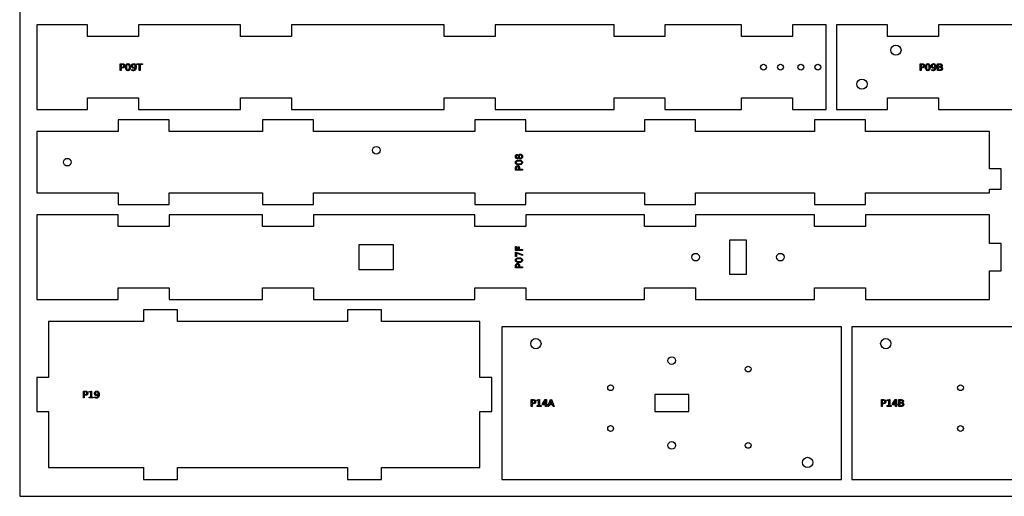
# Model space of a CAD drawing. Header units: millimetres. Extents: x 0 to 1200, y 0 to 600.
# Tile 1 of 3: x 0 to 580, y 0 to 281. Entities that reach past the tile are written whole.
import ezdxf

# ---------------------------------------------------------------- set-up
doc = ezdxf.new("R2010")
doc.units = ezdxf.units.MM
for name, color, linetype in [('CUT', 1, 'Continuous'), ('LABELS', 3, 'Continuous'), ('SHEET', 8, 'Continuous')]:
    doc.layers.add(name, color=color, linetype=linetype)

msp = doc.modelspace()

# ---------------------------------------------------------------- linework, layer by layer
at = {"layer": 'CUT'}
for points in [[(10, 228), (40, 228), (40, 235), (70, 235), (70, 228), (130, 228), (130, 235), (160, 235), (160, 228), (250, 228), (250, 235), (280, 235), (280, 228), (350, 228), (350, 235), (380, 235), (380, 228), (425, 228), (425, 235), (455, 235), (455, 228), (475, 228), (475, 278), (455, 278), (455, 271), (425, 271), (425, 278), (380, 278), (380, 271), (350, 271), (350, 278), (280, 278), (280, 271), (250, 271), (250, 278), (160, 278), (160, 271), (130, 271), (130, 278), (70, 278), (70, 271), (40, 271), (40, 278), (10, 278)], [(571, 179), (571, 181), (578, 181), (578, 193), (571, 193), (571, 215), (498, 215), (498, 222), (468, 222), (468, 215), (398, 215), (398, 222), (368, 222), (368, 215), (298, 215), (298, 222), (268, 222), (268, 215), (173, 215), (173, 222), (143, 222), (143, 215), (88, 215), (88, 222), (58, 222), (58, 215), (10, 215), (10, 179), (58, 179), (58, 172), (88, 172), (88, 179), (143, 179), (143, 172), (173, 172), (173, 179), (268, 179), (268, 172), (298, 172), (298, 179), (368, 179), (368, 172), (398, 172), (398, 179), (468, 179), (468, 172), (498, 172), (498, 179)], [(571, 116), (571, 133), (578, 133), (578, 149), (571, 149), (571, 166), (498, 166), (498, 159), (468, 159), (468, 166), (398, 166), (398, 159), (368, 159), (368, 166), (298, 166), (298, 159), (268, 159), (268, 166), (173, 166), (173, 159), (143, 159), (143, 166), (88, 166), (88, 159), (58, 159), (58, 166), (10, 166), (10, 116), (58, 116), (58, 123), (88, 123), (88, 116), (143, 116), (143, 123), (173, 123), (173, 116), (268, 116), (268, 123), (298, 123), (298, 116), (368, 116), (368, 123), (398, 123), (398, 116), (468, 116), (468, 123), (498, 123), (498, 116)], [(428, 131), (428, 151), (418, 151), (418, 131)], [(220.2, 133.8), (220.2, 148.2), (199.8, 148.2), (199.8, 133.8)], [(17, 17), (73, 17), (73, 10), (93, 10), (93, 17), (193, 17), (193, 10), (213, 10), (213, 17), (271, 17), (271, 50), (278, 50), (278, 70), (271, 70), (271, 103), (213, 103), (213, 110), (193, 110), (193, 103), (93, 103), (93, 110), (73, 110), (73, 103), (17, 103), (17, 70), (10, 70), (10, 50), (17, 50)], [(284, 10), (484, 10), (484, 100), (284, 100)], [(490, 10), (690, 10), (690, 100), (490, 100)], [(374, 50), (394, 50), (394, 60), (374, 60)]]:
    msp.add_lwpolyline(points, close=True, dxfattribs=at)
msp.add_lwpolyline([(601, 278), (541, 278), (541, 271), (511, 271), (511, 278), (481, 278), (481, 228), (511, 228), (511, 235), (541, 235), (541, 228), (601, 228)], dxfattribs=at)
for centre, radius in [((516, 263), 3), ((438, 253), 1.7), ((448, 253), 1.7), ((460, 253), 1.7), ((470, 253), 1.7), ((496, 243), 3), ((210, 204), 2.25), ((28, 197), 2.25), ((398, 141), 2.25), ((448, 141), 2.25), ((304, 90), 3), ((510, 90), 3), ((384, 80), 2.25), ((429, 75), 1.7), ((348, 64), 1.7), ((554, 64), 1.7), ((348, 40), 1.7), ((554, 40), 1.7), ((384, 30), 2.25), ((429, 30), 1.7), ((464, 20), 3)]:
    msp.add_circle(centre, radius, dxfattribs=at)
at = {"layer": 'LABELS'}
for points in [[(59.24, 255), (60.46, 255), (60.78, 254.98), (61.05, 254.92), (61.29, 254.83), (61.48, 254.7), (61.63, 254.53), (61.74, 254.32), (61.8, 254.08), (61.82, 253.81), (61.8, 253.53), (61.74, 253.29), (61.63, 253.08), (61.48, 252.91), (61.29, 252.78), (61.05, 252.68), (60.78, 252.63), (60.46, 252.61), (59.78, 252.61), (59.78, 251), (59.24, 251), (59.24, 255)], [(59.78, 254.56), (59.78, 253.05), (60.46, 253.05), (60.64, 253.06), (60.8, 253.1), (60.93, 253.16), (61.05, 253.25), (61.14, 253.36), (61.2, 253.48), (61.24, 253.63), (61.25, 253.81), (61.24, 253.97), (61.2, 254.12), (61.14, 254.25), (61.05, 254.36), (60.93, 254.45), (60.8, 254.51), (60.64, 254.54), (60.46, 254.56), (59.78, 254.56)], [(63.75, 255.07), (64.07, 255.04), (64.35, 254.94), (64.58, 254.77), (64.78, 254.54), (64.94, 254.24), (65.05, 253.89), (65.11, 253.47), (65.14, 253), (65.11, 252.52), (65.05, 252.11), (64.94, 251.75), (64.78, 251.45), (64.58, 251.22), (64.35, 251.06), (64.07, 250.96), (63.75, 250.92), (63.44, 250.96), (63.16, 251.06), (62.92, 251.22), (62.73, 251.45), (62.57, 251.75), (62.46, 252.11), (62.39, 252.52), (62.37, 253), (62.39, 253.47), (62.46, 253.89), (62.57, 254.24), (62.73, 254.54), (62.92, 254.77), (63.16, 254.94), (63.44, 255.04), (63.75, 255.07)], [(63.75, 254.64), (63.56, 254.62), (63.39, 254.54), (63.24, 254.41), (63.13, 254.23), (63.03, 254), (62.97, 253.72), (62.93, 253.38), (62.92, 253), (62.93, 252.61), (62.97, 252.28), (63.03, 251.99), (63.13, 251.76), (63.24, 251.58), (63.39, 251.45), (63.56, 251.38), (63.75, 251.35), (63.95, 251.38), (64.12, 251.45), (64.27, 251.58), (64.39, 251.76), (64.48, 251.99), (64.54, 252.28), (64.58, 252.61), (64.6, 253), (64.58, 253.38), (64.54, 253.72), (64.48, 254), (64.39, 254.23), (64.27, 254.41), (64.12, 254.54), (63.95, 254.62), (63.75, 254.64)], [(66.1, 251.08), (66.1, 251.58), (66.21, 251.53), (66.31, 251.49), (66.41, 251.46), (66.52, 251.43), (66.62, 251.41), (66.72, 251.39), (66.83, 251.38), (66.93, 251.38), (67.18, 251.4), (67.4, 251.47), (67.59, 251.58), (67.75, 251.74), (67.87, 251.94), (67.97, 252.19), (68.03, 252.49), (68.07, 252.83), (67.99, 252.72), (67.89, 252.63), (67.79, 252.55), (67.67, 252.48), (67.55, 252.42), (67.42, 252.39), (67.29, 252.36), (67.15, 252.36), (66.86, 252.38), (66.61, 252.45), (66.39, 252.56), (66.2, 252.72), (66.04, 252.92), (65.93, 253.15), (65.87, 253.41), (65.85, 253.71), (65.87, 254), (65.94, 254.27), (66.05, 254.5), (66.21, 254.7), (66.41, 254.86), (66.64, 254.98), (66.89, 255.05), (67.18, 255.07), (67.51, 255.04), (67.79, 254.94), (68.04, 254.77), (68.24, 254.54), (68.4, 254.24), (68.52, 253.89), (68.58, 253.47), (68.61, 253), (68.58, 252.55), (68.49, 252.15), (68.35, 251.79), (68.16, 251.49), (67.91, 251.24), (67.63, 251.06), (67.31, 250.96), (66.95, 250.92), (66.85, 250.92), (66.75, 250.93), (66.64, 250.94), (66.54, 250.96), (66.43, 250.99), (66.33, 251.01), (66.22, 251.05), (66.1, 251.08)], [(67.18, 252.78), (67.35, 252.79), (67.51, 252.84), (67.64, 252.92), (67.76, 253.03), (67.85, 253.16), (67.92, 253.32), (67.96, 253.51), (67.97, 253.71), (67.96, 253.92), (67.92, 254.1), (67.85, 254.26), (67.76, 254.39), (67.64, 254.5), (67.51, 254.58), (67.35, 254.63), (67.18, 254.64), (67.01, 254.63), (66.85, 254.58), (66.72, 254.5), (66.6, 254.39), (66.51, 254.26), (66.44, 254.1), (66.4, 253.92), (66.39, 253.71), (66.4, 253.51), (66.44, 253.32), (66.51, 253.16), (66.6, 253.03), (66.72, 252.92), (66.85, 252.84), (67.01, 252.79), (67.18, 252.78)], [(68.98, 255), (72.36, 255), (72.36, 254.54), (70.94, 254.54), (70.94, 251), (70.4, 251), (70.4, 254.54), (68.98, 254.54), (68.98, 255)], [(530.24, 255), (531.46, 255), (531.77, 254.98), (532.05, 254.92), (532.28, 254.83), (532.47, 254.7), (532.63, 254.53), (532.73, 254.32), (532.8, 254.08), (532.82, 253.81), (532.8, 253.53), (532.73, 253.29), (532.63, 253.08), (532.47, 252.91), (532.28, 252.78), (532.05, 252.68), (531.77, 252.63), (531.46, 252.61), (530.78, 252.61), (530.78, 251), (530.24, 251), (530.24, 255)], [(530.78, 254.56), (530.78, 253.05), (531.46, 253.05), (531.64, 253.06), (531.79, 253.1), (531.93, 253.16), (532.04, 253.25), (532.13, 253.36), (532.2, 253.48), (532.24, 253.63), (532.25, 253.81), (532.24, 253.97), (532.2, 254.12), (532.13, 254.25), (532.04, 254.36), (531.93, 254.45), (531.79, 254.51), (531.64, 254.54), (531.46, 254.56), (530.78, 254.56)], [(534.75, 255.07), (535.07, 255.04), (535.34, 254.94), (535.58, 254.77), (535.78, 254.54), (535.93, 254.24), (536.04, 253.89), (536.11, 253.47), (536.13, 253), (536.11, 252.52), (536.04, 252.11), (535.93, 251.75), (535.78, 251.45), (535.58, 251.22), (535.34, 251.06), (535.07, 250.96), (534.75, 250.92), (534.43, 250.96), (534.16, 251.06), (533.92, 251.22), (533.72, 251.45), (533.57, 251.75), (533.46, 252.11), (533.39, 252.52), (533.37, 253), (533.39, 253.47), (533.46, 253.89), (533.57, 254.24), (533.72, 254.54), (533.92, 254.77), (534.16, 254.94), (534.43, 255.04), (534.75, 255.07)], [(534.75, 254.64), (534.55, 254.62), (534.38, 254.54), (534.24, 254.41), (534.12, 254.23), (534.03, 254), (533.96, 253.72), (533.92, 253.38), (533.91, 253), (533.92, 252.61), (533.96, 252.28), (534.03, 251.99), (534.12, 251.76), (534.24, 251.58), (534.38, 251.45), (534.55, 251.38), (534.75, 251.35), (534.95, 251.38), (535.12, 251.45), (535.26, 251.58), (535.38, 251.76), (535.47, 251.99), (535.54, 252.28), (535.58, 252.61), (535.59, 253), (535.58, 253.38), (535.54, 253.72), (535.47, 254), (535.38, 254.23), (535.26, 254.41), (535.12, 254.54), (534.95, 254.62), (534.75, 254.64)], [(537.1, 251.08), (537.1, 251.58), (537.2, 251.53), (537.31, 251.49), (537.41, 251.46), (537.51, 251.43), (537.62, 251.41), (537.72, 251.39), (537.82, 251.38), (537.92, 251.38), (538.17, 251.4), (538.4, 251.47), (538.58, 251.58), (538.74, 251.74), (538.87, 251.94), (538.96, 252.19), (539.03, 252.49), (539.06, 252.83), (538.98, 252.72), (538.89, 252.63), (538.78, 252.55), (538.67, 252.48), (538.55, 252.42), (538.42, 252.39), (538.28, 252.36), (538.14, 252.36), (537.86, 252.38), (537.6, 252.45), (537.38, 252.56), (537.19, 252.72), (537.04, 252.92), (536.93, 253.15), (536.86, 253.41), (536.84, 253.71), (536.87, 254), (536.93, 254.27), (537.05, 254.5), (537.21, 254.7), (537.4, 254.86), (537.63, 254.98), (537.89, 255.05), (538.18, 255.07), (538.5, 255.04), (538.79, 254.94), (539.03, 254.77), (539.24, 254.54), (539.4, 254.24), (539.51, 253.89), (539.58, 253.47), (539.6, 253), (539.57, 252.55), (539.49, 252.15), (539.35, 251.79), (539.15, 251.49), (538.91, 251.24), (538.63, 251.06), (538.31, 250.96), (537.95, 250.92), (537.84, 250.92), (537.74, 250.93), (537.64, 250.94), (537.53, 250.96), (537.43, 250.99), (537.32, 251.01), (537.21, 251.05), (537.1, 251.08)], [(538.18, 252.78), (538.35, 252.79), (538.5, 252.84), (538.64, 252.92), (538.75, 253.03), (538.85, 253.16), (538.91, 253.32), (538.95, 253.51), (538.97, 253.71), (538.95, 253.92), (538.91, 254.1), (538.85, 254.26), (538.75, 254.39), (538.64, 254.5), (538.5, 254.58), (538.35, 254.63), (538.18, 254.64), (538, 254.63), (537.85, 254.58), (537.72, 254.5), (537.6, 254.39), (537.51, 254.26), (537.44, 254.1), (537.4, 253.92), (537.39, 253.71), (537.4, 253.51), (537.44, 253.32), (537.51, 253.16), (537.6, 253.03), (537.72, 252.92), (537.85, 252.84), (538, 252.79), (538.18, 252.78)], [(540.53, 255), (541.91, 255), (542.2, 254.98), (542.46, 254.94), (542.68, 254.86), (542.86, 254.74), (543.01, 254.6), (543.11, 254.43), (543.18, 254.23), (543.2, 254.01), (543.19, 253.84), (543.15, 253.68), (543.1, 253.55), (543.03, 253.43), (542.93, 253.33), (542.81, 253.25), (542.68, 253.19), (542.52, 253.16), (542.71, 253.1), (542.88, 253.02), (543.02, 252.92), (543.14, 252.8), (543.24, 252.65), (543.31, 252.49), (543.35, 252.32), (543.36, 252.12), (543.34, 251.87), (543.27, 251.65), (543.16, 251.45), (543, 251.29), (542.8, 251.16), (542.56, 251.07), (542.28, 251.02), (541.96, 251), (540.53, 251), (540.53, 255)], [(541.07, 254.56), (541.07, 253.35), (541.87, 253.35), (542.05, 253.36), (542.21, 253.39), (542.35, 253.43), (542.46, 253.5), (542.54, 253.58), (542.61, 253.69), (542.64, 253.81), (542.65, 253.95), (542.64, 254.09), (542.61, 254.22), (542.54, 254.32), (542.46, 254.41), (542.35, 254.47), (542.21, 254.52), (542.05, 254.55), (541.87, 254.56), (541.07, 254.56)], [(541.07, 252.91), (541.07, 251.44), (541.94, 251.44), (542.14, 251.46), (542.32, 251.49), (542.46, 251.55), (542.58, 251.63), (542.67, 251.73), (542.74, 251.85), (542.78, 252), (542.79, 252.18), (542.78, 252.35), (542.74, 252.5), (542.67, 252.63), (542.58, 252.73), (542.46, 252.81), (542.32, 252.87), (542.14, 252.9), (541.94, 252.91), (541.07, 252.91)], [(293.87, 199.78), (293.82, 199.61), (293.75, 199.47), (293.66, 199.34), (293.55, 199.23), (293.42, 199.15), (293.28, 199.09), (293.13, 199.05), (292.96, 199.04), (292.74, 199.06), (292.54, 199.12), (292.36, 199.23), (292.21, 199.38), (292.08, 199.57), (292, 199.79), (291.95, 200.04), (291.93, 200.32), (291.95, 200.6), (292, 200.85), (292.08, 201.07), (292.21, 201.25), (292.36, 201.4), (292.54, 201.51), (292.74, 201.57), (292.96, 201.59), (293.13, 201.58), (293.28, 201.55), (293.42, 201.49), (293.55, 201.4), (293.66, 201.29), (293.75, 201.17), (293.82, 201.02), (293.87, 200.86), (293.93, 201.05), (294, 201.21), (294.1, 201.35), (294.23, 201.47), (294.37, 201.57), (294.52, 201.63), (294.69, 201.67), (294.87, 201.69), (295.15, 201.67), (295.39, 201.6), (295.59, 201.49), (295.77, 201.33), (295.9, 201.14), (296, 200.9), (296.06, 200.63), (296.08, 200.32), (296.06, 200.01), (296, 199.73), (295.9, 199.5), (295.77, 199.3), (295.59, 199.14), (295.39, 199.03), (295.15, 198.97), (294.87, 198.95), (294.69, 198.96), (294.52, 199), (294.37, 199.07), (294.23, 199.16), (294.1, 199.29), (294, 199.43), (293.93, 199.59), (293.87, 199.78)], [(291.93, 196.83), (291.96, 197.14), (292.06, 197.42), (292.23, 197.66), (292.46, 197.85), (292.76, 198.01), (293.11, 198.12), (293.53, 198.19), (294, 198.21), (294.48, 198.19), (294.89, 198.12), (295.25, 198.01), (295.55, 197.85), (295.78, 197.66), (295.94, 197.42), (296.04, 197.14), (296.08, 196.83), (296.04, 196.51), (295.94, 196.23), (295.78, 196), (295.55, 195.8), (295.25, 195.64), (294.89, 195.53), (294.48, 195.47), (294, 195.44), (293.53, 195.47), (293.11, 195.53), (292.76, 195.64), (292.46, 195.8), (292.23, 196), (292.06, 196.23), (291.96, 196.51), (291.93, 196.83)], [(293.02, 199.58), (293.16, 199.59), (293.29, 199.63), (293.4, 199.69), (293.5, 199.77), (293.58, 199.88), (293.63, 200.01), (293.66, 200.15), (293.67, 200.32), (293.66, 200.48), (293.63, 200.63), (293.58, 200.75), (293.5, 200.86), (293.4, 200.95), (293.29, 201.01), (293.16, 201.05), (293.02, 201.06), (292.87, 201.05), (292.74, 201.01), (292.63, 200.95), (292.53, 200.86), (292.45, 200.75), (292.4, 200.63), (292.37, 200.48), (292.36, 200.32), (292.37, 200.15), (292.4, 200.01), (292.45, 199.88), (292.53, 199.77), (292.63, 199.69), (292.74, 199.63), (292.87, 199.59), (293.02, 199.58)], [(292.36, 196.83), (292.38, 196.63), (292.46, 196.46), (292.59, 196.32), (292.77, 196.2), (293, 196.11), (293.28, 196.04), (293.62, 196), (294, 195.99), (294.39, 196), (294.72, 196.04), (295.01, 196.11), (295.24, 196.2), (295.42, 196.32), (295.55, 196.46), (295.62, 196.63), (295.65, 196.83), (295.62, 197.02), (295.55, 197.19), (295.42, 197.34), (295.24, 197.46), (295.01, 197.55), (294.72, 197.61), (294.39, 197.65), (294, 197.67), (293.62, 197.65), (293.28, 197.61), (293, 197.55), (292.77, 197.46), (292.59, 197.34), (292.46, 197.19), (292.38, 197.02), (292.36, 196.83)], [(294.1, 200.32), (294.11, 200.13), (294.15, 199.97), (294.22, 199.83), (294.31, 199.71), (294.42, 199.61), (294.55, 199.54), (294.7, 199.5), (294.87, 199.49), (295.05, 199.5), (295.2, 199.54), (295.33, 199.61), (295.44, 199.71), (295.53, 199.83), (295.6, 199.97), (295.64, 200.13), (295.65, 200.32), (295.64, 200.5), (295.6, 200.66), (295.53, 200.8), (295.44, 200.92), (295.33, 201.02), (295.2, 201.09), (295.04, 201.13), (294.87, 201.15), (294.7, 201.13), (294.55, 201.09), (294.42, 201.02), (294.31, 200.93), (294.22, 200.81), (294.15, 200.66), (294.11, 200.5), (294.1, 200.32)], [(292, 192.31), (292, 193.53), (292.02, 193.85), (292.08, 194.12), (292.17, 194.36), (292.3, 194.55), (292.47, 194.7), (292.68, 194.81), (292.92, 194.87), (293.19, 194.89), (293.47, 194.87), (293.71, 194.81), (293.92, 194.7), (294.09, 194.55), (294.22, 194.36), (294.32, 194.12), (294.37, 193.85), (294.39, 193.53), (294.39, 192.85), (296, 192.85), (296, 192.31), (292, 192.31)], [(292.44, 192.85), (293.95, 192.85), (293.95, 193.53), (293.94, 193.71), (293.9, 193.87), (293.84, 194), (293.75, 194.12), (293.64, 194.21), (293.52, 194.27), (293.37, 194.31), (293.19, 194.32), (293.03, 194.31), (292.88, 194.27), (292.75, 194.21), (292.64, 194.12), (292.55, 194), (292.49, 193.87), (292.46, 193.71), (292.44, 193.53), (292.44, 192.85)], [(292, 145), (292, 147.29), (292.46, 147.29), (292.46, 145.54), (293.63, 145.54), (293.63, 147.12), (294.09, 147.12), (294.09, 145.54), (296, 145.54), (296, 145), (292, 145)], [(291.93, 139.22), (291.96, 139.54), (292.06, 139.81), (292.23, 140.05), (292.46, 140.25), (292.76, 140.4), (293.11, 140.51), (293.53, 140.58), (294, 140.6), (294.48, 140.58), (294.89, 140.51), (295.25, 140.4), (295.55, 140.25), (295.78, 140.05), (295.94, 139.81), (296.04, 139.54), (296.08, 139.22), (296.04, 138.9), (295.94, 138.63), (295.78, 138.39), (295.55, 138.19), (295.25, 138.04), (294.89, 137.93), (294.48, 137.86), (294, 137.84), (293.53, 137.86), (293.11, 137.93), (292.76, 138.04), (292.46, 138.19), (292.23, 138.39), (292.06, 138.63), (291.96, 138.9), (291.93, 139.22)], [(292, 141.42), (292, 143.99), (292.23, 143.99), (296, 142.54), (296, 141.97), (292.46, 143.34), (292.46, 141.42), (292, 141.42)], [(292.36, 139.22), (292.38, 139.02), (292.46, 138.85), (292.59, 138.71), (292.77, 138.59), (293, 138.5), (293.28, 138.43), (293.62, 138.39), (294, 138.38), (294.39, 138.39), (294.72, 138.43), (295.01, 138.5), (295.24, 138.59), (295.42, 138.71), (295.55, 138.85), (295.62, 139.02), (295.65, 139.22), (295.62, 139.42), (295.55, 139.59), (295.42, 139.73), (295.24, 139.85), (295.01, 139.94), (294.72, 140.01), (294.39, 140.05), (294, 140.06), (293.62, 140.05), (293.28, 140.01), (293, 139.94), (292.77, 139.85), (292.59, 139.73), (292.46, 139.59), (292.38, 139.42), (292.36, 139.22)], [(292, 134.71), (292, 135.93), (292.02, 136.24), (292.08, 136.52), (292.17, 136.75), (292.3, 136.94), (292.47, 137.09), (292.68, 137.2), (292.92, 137.27), (293.19, 137.29), (293.47, 137.27), (293.71, 137.2), (293.92, 137.09), (294.09, 136.94), (294.22, 136.75), (294.32, 136.52), (294.37, 136.24), (294.39, 135.93), (294.39, 135.25), (296, 135.25), (296, 134.71), (292, 134.71)], [(292.44, 135.25), (293.95, 135.25), (293.95, 135.93), (293.94, 136.11), (293.9, 136.26), (293.84, 136.4), (293.75, 136.51), (293.64, 136.6), (293.52, 136.67), (293.37, 136.7), (293.19, 136.72), (293.03, 136.7), (292.88, 136.67), (292.75, 136.6), (292.64, 136.51), (292.55, 136.4), (292.49, 136.26), (292.46, 136.11), (292.44, 135.93), (292.44, 135.25)], [(37.48, 62), (38.7, 62), (39.01, 61.98), (39.29, 61.92), (39.52, 61.83), (39.72, 61.7), (39.87, 61.53), (39.97, 61.32), (40.04, 61.08), (40.06, 60.81), (40.04, 60.53), (39.97, 60.29), (39.87, 60.08), (39.72, 59.91), (39.52, 59.78), (39.29, 59.68), (39.01, 59.63), (38.7, 59.61), (38.02, 59.61), (38.02, 58), (37.48, 58), (37.48, 62)], [(38.02, 61.56), (38.02, 60.05), (38.7, 60.05), (38.88, 60.06), (39.03, 60.1), (39.17, 60.16), (39.28, 60.25), (39.37, 60.36), (39.44, 60.48), (39.48, 60.63), (39.49, 60.81), (39.48, 60.97), (39.44, 61.12), (39.37, 61.25), (39.28, 61.36), (39.17, 61.45), (39.03, 61.51), (38.88, 61.54), (38.7, 61.56), (38.02, 61.56)], [(40.93, 58.46), (41.81, 58.46), (41.81, 61.51), (40.85, 61.31), (40.85, 61.81), (41.81, 62), (42.35, 62), (42.35, 58.46), (43.23, 58.46), (43.23, 58), (40.93, 58), (40.93, 58.46)], [(44.34, 58.08), (44.34, 58.58), (44.44, 58.53), (44.55, 58.49), (44.65, 58.46), (44.75, 58.43), (44.86, 58.41), (44.96, 58.39), (45.06, 58.38), (45.16, 58.38), (45.42, 58.4), (45.64, 58.47), (45.82, 58.58), (45.98, 58.74), (46.11, 58.94), (46.2, 59.19), (46.27, 59.49), (46.3, 59.83), (46.22, 59.72), (46.13, 59.63), (46.02, 59.55), (45.91, 59.48), (45.79, 59.42), (45.66, 59.39), (45.52, 59.36), (45.38, 59.36), (45.1, 59.38), (44.85, 59.45), (44.62, 59.56), (44.43, 59.72), (44.28, 59.92), (44.17, 60.15), (44.11, 60.41), (44.08, 60.71), (44.11, 61), (44.17, 61.27), (44.29, 61.5), (44.45, 61.7), (44.65, 61.86), (44.87, 61.98), (45.13, 62.05), (45.42, 62.07), (45.74, 62.04), (46.03, 61.94), (46.27, 61.77), (46.48, 61.54), (46.64, 61.24), (46.75, 60.89), (46.82, 60.47), (46.84, 60), (46.82, 59.55), (46.73, 59.15), (46.59, 58.79), (46.39, 58.49), (46.15, 58.24), (45.87, 58.06), (45.55, 57.96), (45.19, 57.92), (45.09, 57.92), (44.98, 57.93), (44.88, 57.94), (44.77, 57.96), (44.67, 57.99), (44.56, 58.01), (44.45, 58.05), (44.34, 58.08)], [(45.42, 59.78), (45.59, 59.79), (45.74, 59.84), (45.88, 59.92), (46, 60.03), (46.09, 60.16), (46.15, 60.32), (46.19, 60.51), (46.21, 60.71), (46.19, 60.92), (46.15, 61.1), (46.09, 61.26), (46, 61.39), (45.88, 61.5), (45.74, 61.58), (45.59, 61.63), (45.42, 61.64), (45.25, 61.63), (45.09, 61.58), (44.96, 61.5), (44.84, 61.39), (44.75, 61.26), (44.68, 61.1), (44.64, 60.92), (44.63, 60.71), (44.64, 60.51), (44.68, 60.32), (44.75, 60.16), (44.84, 60.03), (44.96, 59.92), (45.09, 59.84), (45.25, 59.79), (45.42, 59.78)], [(301.27, 57), (302.49, 57), (302.81, 56.98), (303.08, 56.92), (303.32, 56.83), (303.51, 56.7), (303.66, 56.53), (303.77, 56.32), (303.83, 56.08), (303.85, 55.81), (303.83, 55.53), (303.77, 55.29), (303.66, 55.08), (303.51, 54.91), (303.32, 54.78), (303.08, 54.68), (302.81, 54.63), (302.49, 54.61), (301.81, 54.61), (301.81, 53), (301.27, 53), (301.27, 57)], [(301.81, 56.56), (301.81, 55.05), (302.49, 55.05), (302.67, 55.06), (302.83, 55.1), (302.96, 55.16), (303.08, 55.25), (303.17, 55.36), (303.23, 55.48), (303.27, 55.63), (303.28, 55.81), (303.27, 55.97), (303.23, 56.12), (303.17, 56.25), (303.08, 56.36), (302.96, 56.45), (302.83, 56.51), (302.67, 56.54), (302.49, 56.56), (301.81, 56.56)], [(304.72, 53.46), (305.6, 53.46), (305.6, 56.51), (304.64, 56.31), (304.64, 56.81), (305.6, 57), (306.14, 57), (306.14, 53.46), (307.02, 53.46), (307.02, 53), (304.72, 53), (304.72, 53.46)], [(309.46, 57), (310.14, 57), (310.14, 54.39), (310.71, 54.39), (310.71, 53.94), (310.14, 53.94), (310.14, 53), (309.6, 53), (309.6, 53.94), (307.8, 53.94), (307.8, 54.47), (309.46, 57)], [(309.6, 56.53), (308.24, 54.39), (309.6, 54.39), (309.6, 56.53)], [(312.59, 57), (313.21, 57), (314.73, 53), (314.17, 53), (313.8, 54.03), (312, 54.03), (311.64, 53), (311.06, 53), (312.59, 57)], [(312.9, 56.47), (312.16, 54.48), (313.63, 54.48), (312.9, 56.47)], [(507.44, 57), (508.66, 57), (508.97, 56.98), (509.25, 56.92), (509.48, 56.83), (509.67, 56.7), (509.83, 56.53), (509.93, 56.32), (510, 56.08), (510.02, 55.81), (510, 55.53), (509.93, 55.29), (509.83, 55.08), (509.67, 54.91), (509.48, 54.78), (509.25, 54.68), (508.97, 54.63), (508.66, 54.61), (507.98, 54.61), (507.98, 53), (507.44, 53), (507.44, 57)], [(507.98, 56.56), (507.98, 55.05), (508.66, 55.05), (508.84, 55.06), (508.99, 55.1), (509.13, 55.16), (509.24, 55.25), (509.33, 55.36), (509.4, 55.48), (509.44, 55.63), (509.45, 55.81), (509.44, 55.97), (509.4, 56.12), (509.33, 56.25), (509.24, 56.36), (509.13, 56.45), (508.99, 56.51), (508.84, 56.54), (508.66, 56.56), (507.98, 56.56)], [(510.89, 53.46), (511.77, 53.46), (511.77, 56.51), (510.81, 56.31), (510.81, 56.81), (511.77, 57), (512.31, 57), (512.31, 53.46), (513.19, 53.46), (513.19, 53), (510.89, 53), (510.89, 53.46)], [(515.63, 57), (516.31, 57), (516.31, 54.39), (516.88, 54.39), (516.88, 53.94), (516.31, 53.94), (516.31, 53), (515.77, 53), (515.77, 53.94), (513.97, 53.94), (513.97, 54.47), (515.63, 57)], [(515.77, 56.53), (514.4, 54.39), (515.77, 54.39), (515.77, 56.53)], [(517.73, 57), (519.11, 57), (519.4, 56.98), (519.66, 56.94), (519.88, 56.86), (520.06, 56.74), (520.21, 56.6), (520.31, 56.43), (520.38, 56.23), (520.4, 56.01), (520.39, 55.84), (520.35, 55.68), (520.3, 55.55), (520.23, 55.43), (520.13, 55.33), (520.01, 55.25), (519.88, 55.19), (519.72, 55.16), (519.91, 55.1), (520.08, 55.02), (520.22, 54.92), (520.34, 54.8), (520.44, 54.65), (520.51, 54.49), (520.55, 54.32), (520.56, 54.12), (520.54, 53.87), (520.47, 53.65), (520.36, 53.45), (520.2, 53.29), (520, 53.16), (519.76, 53.07), (519.48, 53.02), (519.16, 53), (517.73, 53), (517.73, 57)], [(518.27, 56.56), (518.27, 55.35), (519.07, 55.35), (519.25, 55.36), (519.41, 55.39), (519.55, 55.43), (519.66, 55.5), (519.74, 55.58), (519.81, 55.69), (519.84, 55.81), (519.85, 55.95), (519.84, 56.09), (519.81, 56.22), (519.74, 56.32), (519.66, 56.41), (519.55, 56.47), (519.41, 56.52), (519.25, 56.55), (519.07, 56.56), (518.27, 56.56)], [(518.27, 54.91), (518.27, 53.44), (519.14, 53.44), (519.34, 53.46), (519.52, 53.49), (519.66, 53.55), (519.78, 53.63), (519.88, 53.73), (519.94, 53.85), (519.98, 54), (519.99, 54.18), (519.98, 54.35), (519.94, 54.5), (519.88, 54.63), (519.78, 54.73), (519.66, 54.81), (519.52, 54.87), (519.34, 54.9), (519.14, 54.91), (518.27, 54.91)]]:
    msp.add_lwpolyline(points, close=True, dxfattribs=at)
at = {"layer": 'SHEET'}
msp.add_lwpolyline([(0, 0), (1200, 0), (1200, 600), (0, 600)], close=True, dxfattribs=at)

doc.saveas('drawing.dxf')
